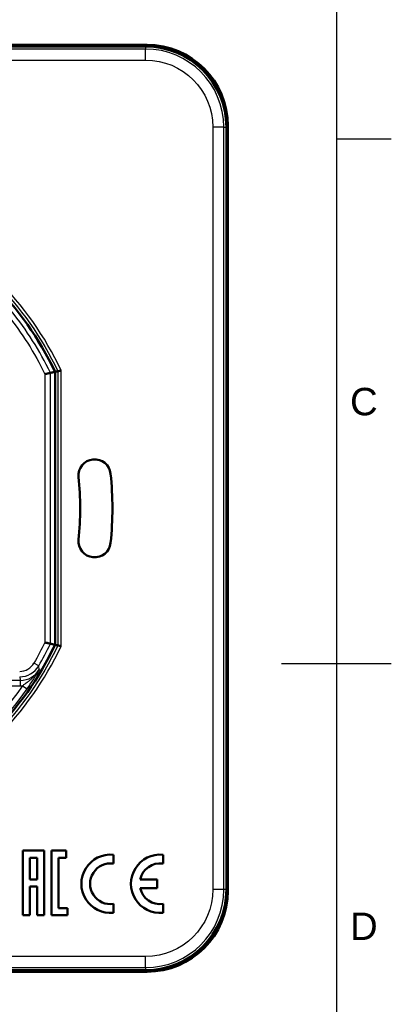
# Model space of a CAD drawing. Header units: millimetres. Extents: x 0 to 420, y 0 to 297.
# Tile 9 of 10: x 381 to 415, y 117 to 207. Entities that reach past the tile are written whole.
import ezdxf
from ezdxf.enums import TextEntityAlignment as Align

# ---------------------------------------------------------------- set-up
doc = ezdxf.new("R2010")
doc.units = ezdxf.units.MM
doc.header["$LTSCALE"] = 0.75
for name, color, linetype, lineweight in [('BORDER', 7, 'Continuous', 25), ('Visible', 7, 'Continuous', 50), ('Visible Narrow', 7, 'Continuous', 25)]:
    doc.layers.add(name, color=color, linetype=linetype, lineweight=lineweight)
doc.styles.add('FusionTitle', font='arial.ttf')

# ---------------------------------------------------------------- blocks, each defined once
blk = doc.blocks.new('ISO_A3_SHEET')
at = {"layer": 'BORDER'}
for p, q in [((410, 287), (410, 10)), ((415, 196.33333), (410, 196.33333)), ((415, 148.5), (405, 148.5))]:
    blk.add_line(p, q, dxfattribs=at)
at = {"layer": 'BORDER', "style": 'FusionTitle'}
for s, p in [('C', (412.5, 172.41667)), ('D', (412.5, 124.58334))]:
    blk.add_text(s, height=2.5, dxfattribs=at).set_placement(p, align=Align.MIDDLE)

msp = doc.modelspace()

# ---------------------------------------------------------------- linework, layer by layer
at = {"layer": 'Visible'}
for p, q in [((392.74, 204.936), (339.185, 204.936)), ((339.188, 204.904), (392.584, 204.904)), ((392.584, 204.841), (339.19, 204.841)), ((392.616, 204.792), (339.193, 204.792)), ((400.116, 127.811), (400.116, 197.56)), ((399.972, 127.936), (399.972, 197.436)), ((400.021, 127.967), (400.021, 197.404)), ((400.084, 197.404), (400.084, 127.967)), ((384.356, 150.245), (384.356, 175.127)), ((384.359, 150.244), (384.359, 175.128)), ((381.577, 147.371), (381.577, 147.371)), ((381.614, 147.379), (381.614, 147.379)), ((381.413, 131.477), (381.413, 125.585)), ((383.377, 131.477), (381.413, 131.477)), ((383.377, 125.585), (383.377, 131.477)), ((385.368, 131.477), (384.032, 131.477)), ((384.032, 131.477), (384.032, 125.585)), ((385.368, 130.822), (385.368, 131.477)), ((389.681, 130.296), (389.681, 131.1)), ((394.201, 130.296), (394.201, 131.1)), ((382.068, 128.858), (382.068, 130.822)), ((382.068, 130.822), (382.723, 130.822)), ((382.723, 130.822), (382.723, 128.858)), ((384.687, 130.822), (385.368, 130.822)), ((384.687, 126.239), (384.687, 130.822)), ((382.723, 128.858), (382.068, 128.858)), ((393.67, 128.853), (392.117, 128.853)), ((393.67, 128.055), (393.67, 128.853)), ((382.068, 128.203), (382.723, 128.203)), ((382.068, 125.585), (382.068, 128.203)), ((382.723, 128.203), (382.723, 125.585)), ((392.117, 128.055), (393.67, 128.055)), ((389.681, 125.808), (389.681, 126.612)), ((394.201, 125.808), (394.201, 126.612)), ((385.484, 126.239), (384.687, 126.239)), ((385.484, 125.585), (385.484, 126.239)), ((381.413, 125.585), (382.068, 125.585)), ((382.723, 125.585), (383.377, 125.585)), ((384.032, 125.585), (385.484, 125.585)), ((322.991, 120.436), (392.74, 120.436)), ((323.116, 120.58), (392.616, 120.58)), ((323.147, 120.53), (392.584, 120.53)), ((392.584, 120.467), (323.147, 120.467))]:
    msp.add_line(p, q, dxfattribs=at)
for centre, radius, start, end in [((392.584, 197.404), 7.5, 0, 90), ((392.616, 197.436), 7.356, 0, 90), ((392.74, 197.56), 7.375, 0, 90), ((358.116, 162.686), 29.04, 25.36716, 64.63284), ((358.116, 162.686), 28.531, 354.26083, 5.73917), ((358.116, 162.686), 29.04, 295.36716, 334.63284), ((389.415, 128.454), 2.659, 84.26083, 275.73917), ((393.935, 128.454), 2.659, 84.26083, 275.73917), ((392.584, 127.967), 7.5, 270, 0), ((392.616, 127.936), 7.356, 270, 0), ((392.74, 127.811), 7.375, 270, 0)]:
    msp.add_arc(centre, radius, start, end, dxfattribs=at)
at = {"layer": 'Visible', "extrusion": (0, 0, -1)}
for centre, radius, start, end in [((-392.584, 197.404), 7.437, 90, 180), ((-358.116, 162.686), 29.043, 115.36561, 154.63439), ((-387.965, 165.686), 1.469, 354.26083, 174.26083), ((-358.116, 162.686), 31.469, 174.26083, 185.73917), ((-387.965, 159.686), 1.469, 185.73917, 5.73917), ((-358.116, 162.686), 29.043, 205.36561, 244.63439), ((-389.415, 128.454), 1.861, 261.78679, 98.21321), ((-393.935, 128.454), 1.861, 12.37363, 98.21321), ((-393.935, 128.454), 1.861, 261.78679, 347.62637), ((-392.584, 127.967), 7.437, 180, 270)]:
    msp.add_arc(centre, radius, start, end, dxfattribs=at)
at = {"layer": 'Visible'}
for points, weights in [([(384.356, 175.127), (384.145, 175.08), (383.937, 175.032)], [1.00000000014, 1.00000000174, 1.00000000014]), ([(384.356, 150.245), (384.145, 150.292), (383.937, 150.339)], [0.99999999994, 0.999999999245, 0.999999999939])]:
    msp.add_rational_spline(points, weights, degree=2, dxfattribs=at)
for points in [[(384.359, 175.128), (384.485, 175.156), (384.611, 175.184)], [(384.611, 150.187), (384.485, 150.215), (384.359, 150.244)]]:
    msp.add_open_spline(points, degree=2, dxfattribs=at)
for points, knots in [([(384.611, 175.184), (384.611, 175.184), (384.619, 175.186), (384.634, 175.189), (384.649, 175.193), (384.67, 175.198), (384.697, 175.204), (384.725, 175.21), (384.758, 175.217), (384.793, 175.225), (384.83, 175.233), (384.87, 175.242), (384.91, 175.251)], [0, 0, 0, 0, 0.01145523, 0.01145523, 0.01145523, 0.02306566, 0.02306566, 0.02306566, 0.03497383, 0.03497383, 0.03497383, 0.0473048, 0.0473048, 0.0473048, 0.0473048]), ([(383.437, 174.918), (383.491, 174.931), (383.546, 174.943), (383.598, 174.955), (383.609, 174.958), (383.621, 174.96), (383.632, 174.963), (383.672, 174.972), (383.71, 174.981), (383.744, 174.989), (383.761, 174.992), (383.777, 174.996), (383.792, 174.999), (383.823, 175.006), (383.849, 175.012), (383.871, 175.017), (383.881, 175.02), (383.89, 175.022), (383.898, 175.023), (383.918, 175.028), (383.931, 175.031), (383.935, 175.032), (383.936, 175.032), (383.936, 175.032), (383.937, 175.032)], [-0.00032462, -0.00032462, -0.00032462, -0.00032462, 0.01656657, 0.01656657, 0.01656657, 0.02029849, 0.02029849, 0.02029849, 0.03368351, 0.03368351, 0.03368351, 0.04017296, 0.04017296, 0.04017296, 0.0534406, 0.0534406, 0.0534406, 0.05953768, 0.05953768, 0.05953768, 0.07572958, 0.07572958, 0.07572958, 0.0786391, 0.0786391, 0.0786391, 0.0786391]), ([(383.437, 150.453), (383.491, 150.441), (383.546, 150.428), (383.598, 150.416), (383.609, 150.414), (383.621, 150.411), (383.632, 150.408), (383.672, 150.399), (383.71, 150.391), (383.744, 150.383), (383.761, 150.379), (383.777, 150.375), (383.792, 150.372), (383.823, 150.365), (383.849, 150.359), (383.871, 150.354), (383.881, 150.352), (383.89, 150.35), (383.898, 150.348), (383.918, 150.343), (383.931, 150.34), (383.935, 150.339), (383.936, 150.339), (383.936, 150.339), (383.937, 150.339)], [-0.07888125, -0.07888125, -0.07888125, -0.07888125, -0.0620077, -0.0620077, -0.0620077, -0.05827968, -0.05827968, -0.05827968, -0.04490864, -0.04490864, -0.04490864, -0.03842596, -0.03842596, -0.03842596, -0.02517218, -0.02517218, -0.02517218, -0.01908147, -0.01908147, -0.01908147, -0.00290648, -0.00290648, -0.00290648, 0, 0, 0, 0]), ([(384.611, 150.187), (384.611, 150.187), (384.619, 150.185), (384.634, 150.182), (384.649, 150.179), (384.67, 150.174), (384.697, 150.168), (384.725, 150.162), (384.758, 150.154), (384.793, 150.146), (384.83, 150.138), (384.87, 150.129), (384.91, 150.12)], [-0.04710085, -0.04710085, -0.04710085, -0.04710085, -0.03563423, -0.03563423, -0.03563423, -0.02401225, -0.02401225, -0.02401225, -0.01209222, -0.01209222, -0.01209222, 0.00025102, 0.00025102, 0.00025102, 0.00025102])]:
    msp.add_open_spline(points, degree=3, knots=knots, dxfattribs=at)
at = {"layer": 'Visible Narrow'}
for p, q in [((392.584, 204.904), (392.584, 204.841)), ((392.616, 204.792), (392.616, 204.554)), ((392.74, 204.936), (392.74, 204.903)), ((392.616, 204.554), (323.116, 204.554)), ((392.616, 203.555), (392.616, 204.554)), ((323.116, 203.555), (392.616, 203.555)), ((400.116, 197.56), (400.083, 197.56)), ((398.735, 197.436), (398.735, 127.936)), ((399.734, 197.436), (398.735, 197.436)), ((399.734, 197.436), (399.972, 197.436)), ((399.734, 127.936), (399.734, 197.436)), ((400.021, 197.404), (400.084, 197.404)), ((384.611, 175.184), (384.611, 150.187)), ((384.91, 150.12), (384.91, 175.251)), ((383.437, 174.918), (383.437, 150.453)), ((383.937, 150.339), (383.937, 175.032)), ((382.869, 148.318), (382.436, 148.569)), ((381.199, 147.002), (365.574, 147.002)), ((365.574, 146.502), (381.199, 146.502)), ((381.199, 146.502), (381.199, 147.002)), ((381.4, 146.51), (381.81, 146.225)), ((399.734, 127.936), (398.735, 127.936)), ((399.972, 127.936), (399.734, 127.936)), ((400.084, 127.967), (400.021, 127.967)), ((400.116, 127.811), (400.083, 127.811)), ((392.616, 121.817), (323.116, 121.817)), ((392.616, 120.817), (392.616, 121.817)), ((323.116, 120.817), (392.616, 120.817)), ((392.584, 120.53), (392.584, 120.467)), ((392.616, 120.817), (392.616, 120.58)), ((392.74, 120.436), (392.74, 120.469))]:
    msp.add_line(p, q, dxfattribs=at)
for centre, radius, start, end in [((392.616, 197.436), 7.118, 0, 90), ((358.116, 162.686), 29.595, 25.1243, 64.8757), ((358.116, 162.686), 28.621, 25.55532, 38.95855), ((358.116, 162.686), 29.595, 295.1243, 334.8757), ((358.116, 162.686), 28.621, 329.8668, 334.44468), ((381.139, 149.322), 1.5, 270.0156, 329.85748), ((381.139, 149.323), 2.001, 270.01643, 329.85035), ((381.198, 149.002), 2, 270.01424, 329.33818), ((361.964, 159.976), 24.145, 325.28292, 330.21476), ((381.199, 148.965), 2.463, 270.00718, 274.6816), ((358.116, 162.686), 28.851, 295.45135, 325.21179), ((392.616, 127.936), 7.118, 270, 0)]:
    msp.add_arc(centre, radius, start, end, dxfattribs=at)
at = {"layer": 'Visible Narrow', "extrusion": (0, 0, -1)}
for centre, radius, start, end in [((-392.616, 197.436), 6.119, 90, 180), ((-358.116, 162.686), 29.295, 115.25471, 154.74529), ((-358.116, 162.686), 28.121, 141.04145, 154.21465), ((-358.116, 162.686), 29.295, 205.25471, 244.74529), ((-358.116, 162.686), 28.121, 205.78535, 210.1332), ((-358.116, 162.686), 28.351, 214.78806, 244.32144), ((-392.616, 127.936), 6.119, 180, 270)]:
    msp.add_arc(centre, radius, start, end, dxfattribs=at)
at = {"layer": 'Visible Narrow'}
for centre, major_axis, ratio, start_param, end_param in [((364.707, 142.924), (-1.567, 28.974), 0.642509, -1.422481, -1.418402), ((364.718, 142.915), (-1.556, 28.966), 0.642322, -1.429539, -1.421841)]:
    msp.add_ellipse(centre, major_axis=major_axis, ratio=ratio, start_param=start_param, end_param=end_param, dxfattribs=at)
at = {"layer": 'Visible Narrow', "extrusion": (0, 0, -1)}
msp.add_ellipse((358.116, 139.438), major_axis=(0, 31.877), ratio=0.745432, start_param=1.320876, end_param=1.331228, dxfattribs=at)
at = {"layer": 'Visible Narrow'}
msp.add_open_spline([(382.919, 147.982), (382.918, 147.98), (382.917, 147.979), (382.886, 147.925), (382.854, 147.875), (382.787, 147.775), (382.752, 147.725), (382.68, 147.63), (382.643, 147.583), (382.567, 147.494), (382.529, 147.45), (382.452, 147.368), (382.414, 147.328), (382.36, 147.276), (382.345, 147.261), (382.302, 147.22), (382.273, 147.193), (382.203, 147.129), (382.161, 147.093), (382.082, 147.026), (382.044, 146.995), (381.961, 146.928), (381.917, 146.893), (381.828, 146.825), (381.784, 146.791), (381.698, 146.727), (381.656, 146.696), (381.574, 146.636), (381.534, 146.608), (381.463, 146.556), (381.431, 146.533), (381.4, 146.51)], degree=3, knots=[-0.2306727, -0.2306727, -0.2306727, -0.2306727, -0.230106, -0.230106, -0.2129223, -0.2129223, -0.1954597, -0.1954597, -0.1781047, -0.1781047, -0.1610204, -0.1610204, -0.1443906, -0.1443906, -0.1380636, -0.1380636, -0.1257661, -0.1257661, -0.1081342, -0.1081342, -0.0920424, -0.0920424, -0.0726619, -0.0726619, -0.053294, -0.053294, -0.0341617, -0.0341617, -0.0155997, -0.0155997, 0, 0, 0, 0], dxfattribs=at)

# ---------------------------------------------------------------- block references
at = {"layer": 'BORDER'}
msp.add_blockref('ISO_A3_SHEET', (0, 0), dxfattribs=at)

doc.saveas('drawing.dxf')
